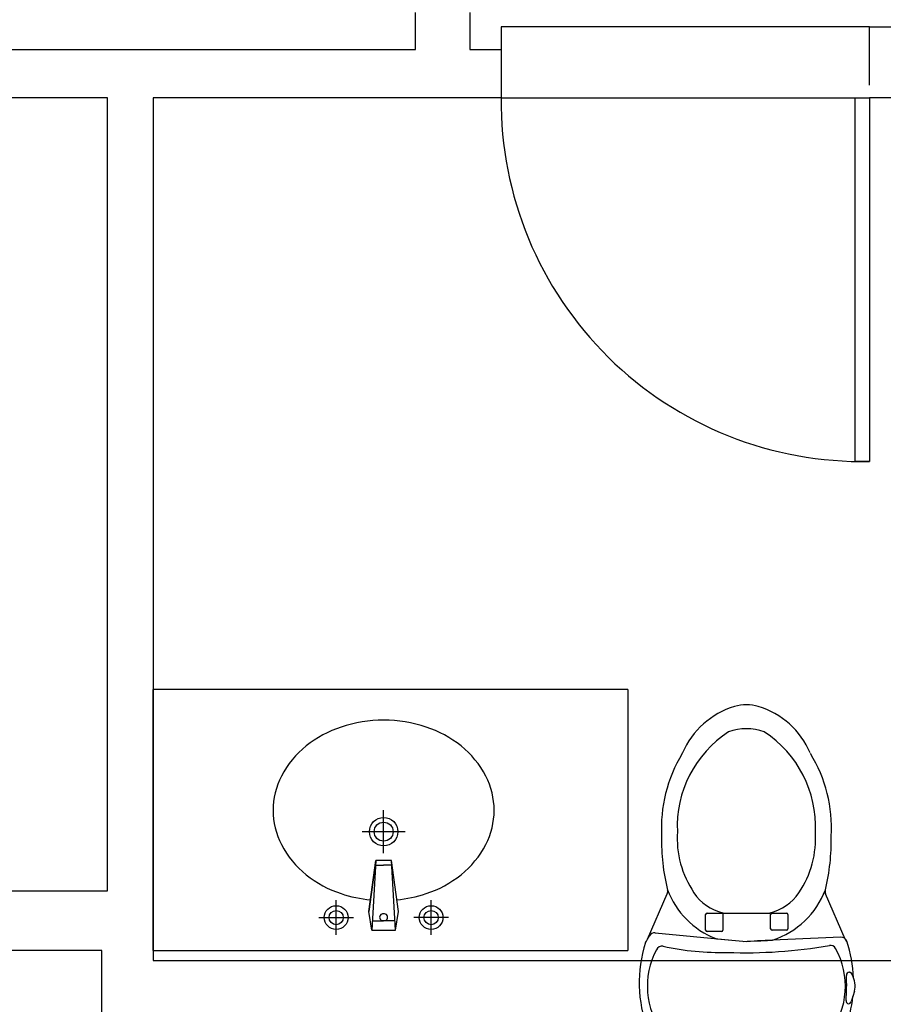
# Model space of a CAD drawing. Header units: inches. Extents: x -123 to 316, y 234 to 816.
# Tile 3 of 15: x -10 to 62, y 317 to 400. Entities that reach past the tile are written whole.
import ezdxf

# ---------------------------------------------------------------- set-up
doc = ezdxf.new("R2010")
doc.units = ezdxf.units.IN
doc.header["$MEASUREMENT"] = 0
for name, color, linetype in [('2', 2, 'Continuous'), ('3', 3, 'Continuous'), ('Layer1', 6, 'Continuous')]:
    doc.layers.add(name, color=color, linetype=linetype)

msp = doc.modelspace()

# ---------------------------------------------------------------- linework, layer by layer
at = {"color": 7}
for p, q in [((22.953, 397.532), (22.953, 400.653)), ((27.518, 400.653), (27.518, 397.532)), ((61.19, 399.427), (30.161, 399.427)), ((30.161, 399.427), (30.161, 393.45)), ((61.19, 394.524), (61.19, 399.427)), ((61.19, 399.427), (106.857, 399.427)), ((61.19, 394.524), (61.19, 399.427)), ((-28.7, 397.532), (22.953, 397.532)), ((27.518, 397.532), (30.161, 397.532)), ((30.161, 397.532), (30.161, 393.45)), ((-3.005, 393.45), (-24.856, 393.45)), ((-3.005, 326.602), (-3.005, 393.45)), ((30.161, 393.45), (0.851, 393.45)), ((0.851, 393.45), (0.851, 320.706)), ((30.161, 393.45), (61.19, 393.45)), ((59.753, 393.45), (61.19, 393.45)), ((59.987, 362.793), (59.987, 393.45)), ((102.475, 393.45), (61.19, 393.45)), ((61.19, 393.45), (61.19, 362.793)), ((61.19, 362.793), (59.987, 362.793)), ((-24.627, 326.602), (-3.005, 326.602)), ((-3.485, 321.56), (-39.762, 321.56)), ((-3.485, 315.798), (-3.485, 321.56)), ((0.851, 320.706), (70.522, 320.706))]:
    msp.add_line(p, q, dxfattribs=at)
msp.add_arc((60.589, 393.216), 30.429, 179.55784, 271.13298, dxfattribs=at)
at = {"layer": '2', "color": 7}
for p, q in [((20.263, 329.773), (20.263, 333.377)), ((22.065, 331.575), (18.461, 331.575)), ((19.595, 329.144), (19.005, 324.837)), ((19.005, 324.837), (19.595, 329.144)), ((19.595, 329.144), (19.263, 323.281)), ((20.263, 329.144), (19.595, 329.144)), ((20.931, 329.144), (20.263, 329.144)), ((21.521, 324.837), (20.931, 329.144)), ((21.263, 323.281), (20.931, 329.144)), ((19.576, 328.74), (20.263, 328.74)), ((20.95, 328.74), (20.263, 328.74)), ((16.263, 322.874), (16.263, 325.796)), ((24.263, 322.874), (24.263, 325.796)), ((19.263, 323.281), (19.005, 324.837)), ((21.263, 323.281), (21.521, 324.837)), ((14.803, 324.335), (17.724, 324.335)), ((19.308, 324.069), (20.263, 324.069)), ((21.219, 324.069), (20.263, 324.069)), ((25.724, 324.335), (22.803, 324.335)), ((19.263, 323.281), (20.263, 323.281)), ((20.263, 323.281), (21.263, 323.281))]:
    msp.add_line(p, q, dxfattribs=at)
for centre, radius in [((20.263, 331.575), 1.2), ((20.263, 331.575), 0.8), ((16.263, 324.335), 1), ((16.263, 324.335), 0.6), ((24.263, 324.335), 1), ((24.263, 324.335), 0.6)]:
    msp.add_circle(centre, radius, dxfattribs=at)
for centre, start, end in [((20.216, 324.364), 80.52523, 279.47477), ((20.31, 324.364), 260.52523, 99.47477)]:
    msp.add_arc(centre, 0.288, start, end, dxfattribs=at)
at = {"layer": '3', "color": 7}
for p, q in [((40.851, 343.56), (0.851, 343.56)), ((0.851, 321.56), (0.851, 343.56)), ((40.851, 343.56), (40.851, 321.56)), ((0.851, 321.56), (40.851, 321.56))]:
    msp.add_line(p, q, dxfattribs=at)
for centre, radius, start, end in [((19.643, 331.424), 9.451, 108.30742, 128.61688), ((20.263, 329.549), 11.426, 90, 108.30742), ((20.263, 329.549), 11.426, 71.69258, 90), ((20.883, 331.424), 9.451, 51.38312, 71.69258), ((18.691, 332.615), 7.926, 128.61688, 152.59042), ((21.835, 332.615), 7.926, 27.40958, 51.38312), ((17.226, 333.375), 6.276, 152.59042, 180), ((23.3, 333.375), 6.276, 0, 27.40958), ((17.226, 333.375), 6.276, 180, 207.40958), ((23.3, 333.375), 6.276, 332.59042, 0), ((18.691, 334.135), 7.926, 207.40958, 231.38312), ((21.835, 334.135), 7.926, 308.61688, 332.59042), ((19.643, 335.326), 9.451, 231.38312, 251.69258), ((20.883, 335.326), 9.451, 288.30742, 308.61688), ((20.263, 337.201), 11.426, 251.69258, 264.52862), ((20.263, 337.201), 11.426, 275.47138, 288.30742)]:
    msp.add_arc(centre, radius, start, end, dxfattribs=at)
at = {"layer": 'Layer1', "color": 7}
for p, q in [((42.495, 322.499), (44.156, 326.341)), ((59.163, 322.499), (57.501, 326.341)), ((47.52, 324.716), (48.851, 324.716)), ((48.851, 324.716), (48.851, 323.273)), ((48.866, 324.716), (52.791, 324.716)), ((52.994, 324.716), (54.205, 324.716)), ((47.395, 323.273), (47.395, 324.591)), ((52.869, 323.392), (52.869, 324.591)), ((54.33, 324.591), (54.33, 323.392)), ((43.141, 323.041), (49.604, 322.429)), ((48.726, 323.148), (47.52, 323.148)), ((54.205, 323.267), (52.994, 323.267)), ((58.787, 322.683), (51.76, 322.369)), ((59.493, 319.735), (59.505, 319.735)), ((59.95, 318.117), (59.803, 317.684)), ((59.803, 317.684), (59.654, 317.268))]:
    msp.add_line(p, q, dxfattribs=at)
for centre, radius, start, end in [((51.812, 335.516), 6.907, 106.70643, 156.96372), ((50.829, 338.792), 3.487, 73.29357, 106.70643), ((49.845, 335.516), 6.907, 23.03628, 73.29357), ((54.505, 332.023), 9.503, 123.0103, 182.78739), ((50.829, 335.933), 4.327, 69.71328, 110.28672), ((47.152, 332.023), 9.503, 357.21261, 56.9897), ((55.71, 331.892), 12.043, 148.67064, 183.29964), ((44.995, 338.414), 0.5, 328.67064, 336.96372), ((45.948, 331.892), 12.043, 356.70036, 31.32936), ((53.167, 331.02), 8.171, 176.20772, 214.18547), ((48.491, 331.02), 8.171, 325.81453, 3.79228), ((61.059, 330.801), 17.377, 178.68766, 193.79224), ((40.599, 330.801), 17.377, 346.26977, 1.31234), ((43.697, 326.539), 0.5, 336.61492, 13.79224), ((50.792, 329.165), 7.067, 200.61399, 248.87681), ((49.892, 328.799), 4.214, 214.22135, 255.47043), ((51.765, 328.799), 4.214, 284.52957, 325.77865), ((50.865, 329.165), 7.067, 287.91674, 339.38602), ((57.963, 326.54), 0.503, 164.22587, 203.32954), ((47.52, 324.591), 0.125, 90, 180), ((48.866, 324.841), 0.125, 255.47043, 270), ((52.791, 324.841), 0.125, 270, 284.52957), ((52.994, 324.591), 0.125, 90, 180), ((54.205, 324.591), 0.125, 0, 90), ((43.092, 322.543), 0.5, 84.39908, 151.34521), ((47.52, 323.273), 0.125, 180, 270), ((48.726, 323.273), 0.125, 270, 0), ((52.994, 323.392), 0.125, 180, 270), ((54.205, 323.392), 0.125, 270, 0), ((52.769, 318.829), 10.975, 162.00934, 200.88085), ((27.64, 330.987), 17.108, 329.1663, 331.34521), ((48.426, 323.039), 0.5, 248.87681, 264.70875), ((138.173, 1292.097), 973.704, 264.708746, 264.853446), ((11.927, 1295.259), 973.704, 272.277085, 272.412071), ((52.885, 322.917), 0.5, 272.41207, 287.91674), ((58.811, 322.183), 0.5, 18.67844, 92.7585), ((74.017, 330.987), 17.108, 209.74424, 210.8337), ((48.888, 318.829), 10.975, 2.21187, 18.67844), ((48.992, 318.556), 6.51, 151.90359, 217.48106), ((43.708, 321.422), 0.5, 77.84153, 156.45685), ((48.736, 344.76), 23.373, 257.84153, 271.21748), ((50.702, 362.779), 41.413, 267.96575, 279.90249), ((57.91, 321.491), 0.5, 29.22488, 99.90249), ((52.665, 318.556), 6.51, 322.51894, 29.22488), ((59.505, 319.485), 0.25, 90, 185.47829), ((59.493, 319.485), 0.25, 2.0512, 90), ((43.824, 318.626), 15.454, 355.25358, 3.09554), ((57.964, 318.523), 2.026, 348.44909, 28.61803), ((48.888, 318.829), 10.975, 339.11915, 354.0159), ((59.473, 317.311), 0.25, 171.59674, 262.51568), ((59.408, 317.311), 0.25, 277.48432, 350.13895)]:
    msp.add_arc(centre, radius, start, end, dxfattribs=at)

doc.saveas('drawing.dxf')
